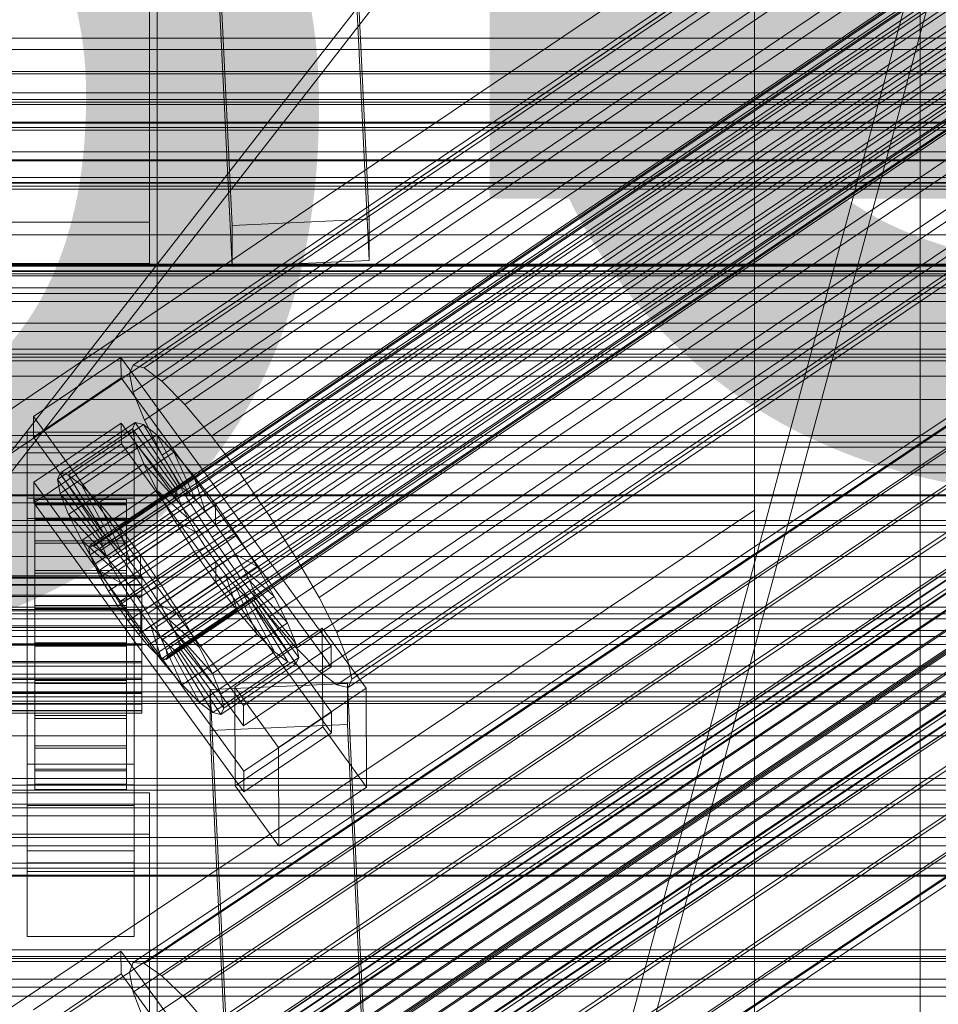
# Model space of a CAD drawing. Header units: millimetres. Extents: x -2233 to 61924, y -68080 to 6847.
# Tile 231 of 256: x 132 to 252, y -33649 to -33520. Entities that reach past the tile are written whole.
import ezdxf

# ---------------------------------------------------------------- set-up
doc = ezdxf.new("R2010")
doc.units = ezdxf.units.MM
for name, color, linetype, lineweight in [('COTAS_O', 1, 'Continuous', 0), ('COTAS_P', 1, 'Continuous', 0), ('frontal_briquetadora', 7, 'Continuous', 0), ('frontal_C01', 7, 'Continuous', 0), ('frontal_C01-mix', 7, 'Continuous', 0), ('frontal_C02', 7, 'Continuous', 0), ('frontal_C03', 7, 'Continuous', 0), ('frontal_secador', 7, 'Continuous', 0), ('frontal_tolva', 7, 'Continuous', 0)]:
    doc.layers.add(name, color=color, linetype=linetype, lineweight=lineweight)
doc.dimstyles.new('R19_100', dxfattribs={"dimtxt": 250, "dimasz": 150, "dimexe": 150, "dimexo": 80, "dimgap": 100, "dimtad": 1, "dimtih": 1, "dimtoh": 1, "dimdsep": 46, "dimcen": 0.09, "dimadec": 0, "dimazin": 0, "dimtfac": 1, "dimtdec": 4, "dimtofl": 0, "dimtmove": 0, "dimatfit": 3, "dimfxl": 1, "dimtolj": 1, "dimtzin": 0, "dimarcsym": 0})

# ---------------------------------------------------------------- blocks, each defined once
blk = doc.blocks.new('DIM_R28_52')
at = {"layer": 'COTAS_O'}
for p, q in [((-1725, -33700), (-1575, -33655)), ((1725, -33700), (1575, -33655)), ((-1725, -34400), (-1725, -33700)), ((-1725, -33700), (1725, -33700)), ((-1725, -33700), (-1575, -33745)), ((1725, -33700), (1575, -33745)), ((1725, -34400), (1725, -33700))]:
    blk.add_line(p, q, dxfattribs=at)
blk.add_text('3450 O', height=250, dxfattribs=at).set_placement((0, -33600))
blk = doc.blocks.new('DIM_R28_53')
at = {"layer": 'COTAS_P'}
for p, q in [((-150, -32300), (550, -32300)), ((550, -32300), (505, -32450)), ((550, -34900), (550, -32300)), ((550, -32300), (595, -32450)), ((550, -34900), (505, -34750)), ((550, -34900), (595, -34750)), ((-150, -34900), (550, -34900))]:
    blk.add_line(p, q, dxfattribs=at)
blk.add_text('2600 P', height=250, rotation=90, dxfattribs=at).set_placement((450, -33600))

msp = doc.modelspace()

# ---------------------------------------------------------------- linework, layer by layer
at = {"layer": 'frontal_briquetadora'}
for p, q in [((207, -33670), (342, -33170)), ((210, -33670), (345, -33170))]:
    msp.add_line(p, q, dxfattribs=at)
at = {"layer": 'frontal_C01'}
for p, q in [((250, -35948.844), (250, -33373.251)), ((250, -33378.064), (250, -35953.656)), ((146.872, -33565.222), (331.181, -33440.887)), ((148.32, -33565.571), (332.629, -33441.236)), ((146.383, -33566.311), (330.692, -33441.977)), ((150.629, -33567.336), (334.938, -33443.001)), ((141.045, -33589.192), (354.844, -33444.964)), ((141.218, -33588.806), (355.017, -33444.577)), ((141.731, -33588.929), (355.53, -33444.701)), ((142.549, -33589.555), (356.348, -33445.327)), ((146.887, -33568.766), (331.197, -33444.432)), ((141.224, -33590.062), (355.022, -33445.833)), ((143.617, -33590.639), (357.415, -33446.411)), ((153.641, -33570.396), (337.95, -33446.062)), ((141.742, -33591.356), (355.541, -33447.128)), ((144.861, -33592.109), (358.659, -33447.88)), ((148.35, -33572.419), (332.659, -33448.085)), ((142.565, -33592.987), (356.363, -33448.758)), ((143.635, -33594.842), (357.434, -33450.614)), ((359.995, -33449.635), (146.196, -33593.863)), ((157.152, -33574.543), (341.461, -33450.209)), ((147.533, -33595.783), (361.332, -33451.554)), ((144.881, -33596.796), (358.68, -33452.568)), ((150.672, -33577.021), (334.981, -33452.686)), ((146.218, -33598.716), (360.017, -33454.488)), ((148.779, -33597.737), (362.578, -33453.509)), ((149.85, -33599.593), (363.648, -33455.364)), ((345.231, -33455.16), (160.922, -33579.494)), ((147.554, -33600.47), (361.352, -33456.242)), ((150.672, -33601.223), (364.471, -33456.995)), ((148.798, -33601.94), (362.596, -33457.712)), ((151.191, -33602.517), (364.989, -33458.289)), ((153.694, -33582.258), (338.003, -33457.923)), ((149.865, -33603.024), (363.664, -33458.796)), ((150.683, -33603.65), (364.482, -33459.421)), ((151.196, -33603.773), (364.995, -33459.545)), ((151.369, -33603.387), (365.168, -33459.159)), ((164.693, -33584.912), (349.002, -33460.578)), ((157.211, -33587.773), (341.52, -33463.438)), ((168.21, -33590.428), (352.519, -33466.093)), ((160.982, -33593.191), (345.291, -33468.856)), ((171.232, -33595.665), (355.541, -33471.33)), ((164.752, -33598.142), (349.061, -33473.807)), ((173.554, -33600.266), (357.863, -33475.931)), ((168.263, -33602.289), (352.572, -33477.954)), ((175.016, -33603.919), (359.326, -33479.584)), ((171.275, -33605.349), (355.584, -33481.015)), ((173.584, -33607.114), (357.893, -33482.78)), ((175.521, -33606.374), (359.83, -33482.039)), ((175.032, -33607.464), (359.341, -33483.129)), ((174.943, -33486.323), (177.811, -33546.112)), ((159.83, -33546.911), (156.962, -33487.123)), ((177.811, -33551.505), (174.943, -33491.716)), ((159.83, -33552.305), (156.962, -33492.516)), ((149, -33500.673), (149, -33546.51)), ((228.298, -33505.257), (130, -33571.569)), ((149, -33551.903), (149, -33506.065)), ((228.298, -33666.04), (228.298, -33505.257)), ((130, -33577.349), (228.298, -33511.037)), ((228.298, -33511.037), (228.298, -33671.821)), ((-425, -33541.395), (425, -33541.395)), ((177.811, -33546.112), (159.83, -33546.911)), ((177.811, -33551.505), (177.811, -33546.112)), ((149, -33546.51), (131, -33546.51)), ((149, -33551.903), (149, -33546.51)), ((159.83, -33546.911), (159.83, -33552.305)), ((131, -33551.903), (149, -33551.903)), ((159.83, -33552.305), (177.811, -33551.505)), ((425, -33552.951), (-425, -33552.951)), ((425, -33555.092), (-425, -33555.092)), ((133.809, -33571.936), (145.277, -33564.2)), ((145.277, -33564.2), (145.289, -33566.896)), ((145.277, -33564.2), (172.809, -33602.054)), ((146.383, -33566.311), (146.872, -33565.222)), ((146.872, -33565.222), (148.32, -33565.571)), ((-425, -33566.647), (425, -33566.647)), ((146.887, -33568.766), (146.383, -33566.311)), ((148.32, -33565.571), (150.629, -33567.336)), ((145.289, -33566.896), (133.821, -33574.633)), ((172.821, -33604.751), (145.289, -33566.896)), ((150.629, -33567.336), (153.641, -33570.396)), ((148.35, -33572.419), (146.887, -33568.766)), ((153.641, -33570.396), (157.152, -33574.543)), ((133.821, -33574.633), (133.809, -33571.936)), ((161.341, -33609.791), (133.809, -33571.936)), ((133.847, -33580.564), (145.315, -33572.828)), ((137.313, -33579.385), (147.143, -33572.754)), ((138.396, -33579.646), (148.226, -33573.015)), ((145.315, -33572.828), (145.327, -33575.524)), ((145.315, -33572.828), (172.847, -33610.682)), ((147.143, -33572.754), (146.777, -33573.569)), ((148.226, -33573.015), (147.143, -33572.754)), ((147.143, -33572.754), (152.686, -33581.069)), ((149.953, -33574.336), (148.226, -33573.015)), ((148.226, -33573.015), (153.199, -33581.193)), ((150.672, -33577.021), (148.35, -33572.419)), ((133, -33576.695), (133, -33573.998)), ((133, -33573.998), (147, -33573.998)), ((133, -33620.221), (133, -33573.998)), ((136.948, -33580.2), (146.777, -33573.569)), ((140.123, -33580.967), (149.953, -33574.336)), ((146.777, -33573.569), (152.513, -33581.455)), ((146.777, -33573.569), (147.155, -33575.406)), ((147, -33573.998), (147, -33576.695)), ((147, -33573.998), (147, -33620.221)), ((152.207, -33576.625), (149.953, -33574.336)), ((149.953, -33574.336), (154.017, -33581.818)), ((157.152, -33574.543), (160.922, -33579.494)), ((133.821, -33574.633), (161.353, -33612.487)), ((145.327, -33575.524), (133.859, -33583.26)), ((137.325, -33582.037), (147.155, -33575.406)), ((172.859, -33613.378), (145.327, -33575.524)), ((147.155, -33575.406), (152.692, -33582.325)), ((147.155, -33575.406), (148.249, -33578.138)), ((147, -33576.695), (133, -33576.695)), ((133, -33576.695), (133, -33622.917)), ((142.377, -33583.256), (152.207, -33576.625)), ((147, -33622.917), (147, -33576.695)), ((153.694, -33582.258), (150.672, -33577.021)), ((154.833, -33579.727), (152.207, -33576.625)), ((152.207, -33576.625), (155.085, -33582.903)), ((138.419, -33584.769), (148.249, -33578.138)), ((148.249, -33578.138), (153.21, -33583.62)), ((148.249, -33578.138), (149.985, -33581.58)), ((136.948, -33580.2), (137.313, -33579.385)), ((142.856, -33587.7), (137.313, -33579.385)), ((137.313, -33579.385), (138.396, -33579.646)), ((143.369, -33587.824), (138.396, -33579.646)), ((138.396, -33579.646), (140.123, -33580.967)), ((145.003, -33586.358), (154.833, -33579.727)), ((157.653, -33583.43), (154.833, -33579.727)), ((154.833, -33579.727), (156.329, -33584.372)), ((160.922, -33579.494), (164.693, -33584.912)), ((133.859, -33583.26), (133.847, -33580.564)), ((161.379, -33618.419), (133.847, -33580.564)), ((142.683, -33588.087), (136.948, -33580.2)), ((137.325, -33582.037), (136.948, -33580.2)), ((144.188, -33588.45), (140.123, -33580.967)), ((140.123, -33580.967), (142.377, -33583.256)), ((142.862, -33588.956), (137.325, -33582.037)), ((138.419, -33584.769), (137.325, -33582.037)), ((140.156, -33588.211), (149.985, -33581.58)), ((152.513, -33581.455), (142.683, -33588.087)), ((152.686, -33581.069), (142.856, -33587.7)), ((152.692, -33582.325), (142.862, -33588.956)), ((153.199, -33581.193), (143.369, -33587.824)), ((154.017, -33581.818), (144.188, -33588.45)), ((149.985, -33581.58), (154.033, -33585.25)), ((149.985, -33581.58), (152.246, -33585.497)), ((152.513, -33581.455), (152.686, -33581.069)), ((152.692, -33582.325), (152.513, -33581.455)), ((152.686, -33581.069), (153.199, -33581.193)), ((153.21, -33583.62), (152.692, -33582.325)), ((153.199, -33581.193), (154.017, -33581.818)), ((157.211, -33587.773), (153.694, -33582.258)), ((154.017, -33581.818), (155.085, -33582.903)), ((133, -33585.322), (133, -33582.626)), ((133, -33582.626), (147, -33582.626)), ((133, -33628.849), (133, -33582.626)), ((133.859, -33583.26), (161.391, -33621.115)), ((134, -33592.809), (134, -33582.81)), ((134, -33582.81), (134, -33583.402)), ((134, -33582.81), (146, -33582.81)), ((134, -33583.512), (134, -33582.81)), ((134, -33593.09), (134, -33583.402)), ((134, -33583.402), (134, -33585.249)), ((134, -33583.402), (146, -33583.402)), ((134, -33593.142), (134, -33583.512)), ((134, -33583.512), (146, -33583.512)), ((134, -33585.462), (134, -33583.512)), ((145.255, -33589.534), (142.377, -33583.256)), ((142.377, -33583.256), (145.003, -33586.358)), ((153.21, -33583.62), (143.38, -33590.251)), ((155.085, -33582.903), (145.255, -33589.534)), ((146, -33583.402), (146, -33582.81)), ((146, -33582.81), (146, -33592.809)), ((146, -33582.81), (146, -33583.512)), ((146, -33585.249), (146, -33583.402)), ((146, -33583.402), (146, -33593.09)), ((146, -33583.512), (146, -33593.142)), ((146, -33583.512), (146, -33585.462)), ((147, -33582.626), (147, -33585.322)), ((147, -33582.626), (147, -33628.849)), ((157.653, -33583.43), (147.823, -33590.062)), ((154.033, -33585.25), (153.21, -33583.62)), ((155.085, -33582.903), (156.329, -33584.372)), ((157.665, -33586.127), (157.653, -33583.43)), ((160.474, -33587.483), (157.653, -33583.43)), ((143.38, -33590.251), (138.419, -33584.769)), ((140.156, -33588.211), (138.419, -33584.769)), ((156.329, -33584.372), (146.499, -33591.003)), ((156.329, -33584.372), (157.665, -33586.127)), ((147, -33585.322), (133, -33585.322)), ((133, -33585.322), (133, -33631.545)), ((134, -33593.965), (134, -33585.249)), ((134, -33585.249), (134, -33588.224)), ((134, -33585.249), (146, -33585.249)), ((134, -33594.065), (134, -33585.462)), ((134, -33585.462), (146, -33585.462)), ((134, -33588.525), (134, -33585.462)), ((142.416, -33592.129), (152.246, -33585.497)), ((154.033, -33585.25), (144.203, -33591.881)), ((146, -33588.224), (146, -33585.249)), ((146, -33585.249), (146, -33593.965)), ((146, -33585.462), (146, -33594.065)), ((146, -33585.462), (146, -33588.525)), ((147, -33631.545), (147, -33585.322)), ((147.835, -33592.758), (157.665, -33586.127)), ((152.246, -33585.497), (155.103, -33587.106)), ((152.246, -33585.497), (154.877, -33589.623)), ((155.103, -33587.106), (154.033, -33585.25)), ((157.665, -33586.127), (159.001, -33588.046)), ((164.693, -33584.912), (168.21, -33590.428)), ((146.499, -33591.003), (145.003, -33586.358)), ((145.003, -33586.358), (147.823, -33590.062)), ((155.103, -33587.106), (145.274, -33593.737)), ((150.644, -33594.114), (160.474, -33587.483)), ((156.35, -33589.06), (155.103, -33587.106)), ((160.474, -33587.483), (159.001, -33588.046)), ((163.105, -33591.609), (160.474, -33587.483)), ((134, -33595.374), (134, -33588.224)), ((134, -33588.224), (134, -33592.125)), ((134, -33588.224), (146, -33588.224)), ((134, -33595.516), (134, -33588.525)), ((134, -33588.525), (146, -33588.525)), ((134, -33592.493), (134, -33588.525)), ((144.203, -33591.881), (140.156, -33588.211)), ((142.416, -33592.129), (140.156, -33588.211)), ((142.856, -33587.7), (142.683, -33588.087)), ((142.683, -33588.087), (142.862, -33588.956)), ((143.369, -33587.824), (142.856, -33587.7)), ((144.188, -33588.45), (143.369, -33587.824)), ((145.255, -33589.534), (144.188, -33588.45)), ((146, -33592.125), (146, -33588.224)), ((146, -33588.224), (146, -33595.374)), ((146, -33588.525), (146, -33595.516)), ((146, -33588.525), (146, -33592.493)), ((159.001, -33588.046), (149.171, -33594.677)), ((160.982, -33593.191), (157.211, -33587.773)), ((159.001, -33588.046), (160.247, -33590.001)), ((141.045, -33589.192), (141.218, -33588.806)), ((141.224, -33590.062), (141.045, -33589.192)), ((141.218, -33588.806), (141.731, -33588.929)), ((141.742, -33591.356), (141.224, -33590.062)), ((141.731, -33588.929), (142.549, -33589.555)), ((142.549, -33589.555), (143.617, -33590.639)), ((142.862, -33588.956), (143.38, -33590.251)), ((145.047, -33596.254), (154.877, -33589.623)), ((146.499, -33591.003), (145.255, -33589.534)), ((156.35, -33589.06), (146.52, -33595.691)), ((147.823, -33590.062), (147.835, -33592.758)), ((147.823, -33590.062), (150.644, -33594.114)), ((160.247, -33590.001), (150.417, -33596.632)), ((154.877, -33589.623), (156.35, -33589.06)), ((154.877, -33589.623), (157.698, -33593.676)), ((157.686, -33590.98), (156.35, -33589.06)), ((163.105, -33591.609), (160.247, -33590.001)), ((160.247, -33590.001), (161.318, -33591.856)), ((142.565, -33592.987), (141.742, -33591.356)), ((143.38, -33590.251), (144.203, -33591.881)), ((143.617, -33590.639), (144.861, -33592.109)), ((147.835, -33592.758), (146.499, -33591.003)), ((157.686, -33590.98), (147.856, -33597.611)), ((157.698, -33593.676), (157.686, -33590.98)), ((159.022, -33592.734), (157.686, -33590.98)), ((168.21, -33590.428), (171.232, -33595.665)), ((134, -33597.222), (134, -33592.125)), ((134, -33592.125), (134, -33596.686)), ((134, -33592.125), (146, -33592.125)), ((134, -33597.396), (134, -33592.493)), ((134, -33592.493), (146, -33592.493)), ((134, -33597.097), (134, -33592.493)), ((145.274, -33593.737), (142.416, -33592.129)), ((145.047, -33596.254), (142.416, -33592.129)), ((144.203, -33591.881), (145.274, -33593.737)), ((144.861, -33592.109), (146.196, -33593.863)), ((146, -33596.686), (146, -33592.125)), ((146, -33592.125), (146, -33597.222)), ((146, -33592.493), (146, -33597.396)), ((146, -33592.493), (146, -33597.097)), ((161.318, -33591.856), (151.488, -33598.487)), ((153.275, -33598.24), (163.105, -33591.609)), ((165.365, -33595.526), (161.318, -33591.856)), ((161.318, -33591.856), (162.14, -33593.487)), ((165.365, -33595.526), (163.105, -33591.609)), ((-148, -33592.809), (148, -33592.809)), ((-148, -33593.09), (148, -33593.09)), ((-148, -33593.142), (148, -33593.142)), ((134, -33593.09), (134, -33592.809)), ((146, -33592.809), (134, -33592.809)), ((134, -33592.809), (134, -33593.142)), ((134, -33593.965), (134, -33593.09)), ((146, -33593.09), (134, -33593.09)), ((146, -33593.142), (134, -33593.142)), ((134, -33593.142), (134, -33594.065)), ((143.635, -33594.842), (142.565, -33592.987)), ((145.274, -33593.737), (146.52, -33595.691)), ((146, -33592.809), (146, -33593.09)), ((146, -33593.142), (146, -33592.809)), ((146, -33593.09), (146, -33593.965)), ((146, -33594.065), (146, -33593.142)), ((146.196, -33593.863), (147.533, -33595.783)), ((149.171, -33594.677), (147.835, -33592.758)), ((147.868, -33600.307), (157.698, -33593.676)), ((148, -33593.09), (148, -33592.809)), ((148, -33592.809), (148, -33593.142)), ((148, -33593.965), (148, -33593.09)), ((148, -33593.142), (148, -33594.065)), ((159.022, -33592.734), (149.192, -33599.365)), ((162.14, -33593.487), (152.311, -33600.118)), ((157.698, -33593.676), (160.518, -33597.379)), ((160.518, -33597.379), (159.022, -33592.734)), ((160.266, -33594.203), (159.022, -33592.734)), ((164.752, -33598.142), (160.982, -33593.191)), ((167.102, -33598.968), (162.14, -33593.487)), ((162.14, -33593.487), (162.659, -33594.781)), ((-148, -33593.965), (148, -33593.965)), ((-148, -33594.065), (148, -33594.065)), ((134, -33595.374), (134, -33593.965)), ((146, -33593.965), (134, -33593.965)), ((146, -33594.065), (134, -33594.065)), ((134, -33594.065), (134, -33595.516)), ((144.881, -33596.796), (143.635, -33594.842)), ((146, -33593.965), (146, -33595.374)), ((146, -33595.516), (146, -33594.065)), ((148, -33595.374), (148, -33593.965)), ((148, -33594.065), (148, -33595.516)), ((149.171, -33594.677), (150.644, -33594.114)), ((150.417, -33596.632), (149.171, -33594.677)), ((160.266, -33594.203), (150.436, -33600.835)), ((150.644, -33594.114), (153.275, -33598.24)), ((162.659, -33594.781), (152.829, -33601.412)), ((163.144, -33600.482), (160.266, -33594.203)), ((161.333, -33595.288), (160.266, -33594.203)), ((168.196, -33601.701), (162.659, -33594.781)), ((162.659, -33594.781), (162.837, -33595.651)), ((-148, -33595.374), (148, -33595.374)), ((-148, -33595.516), (148, -33595.516)), ((134, -33597.222), (134, -33595.374)), ((146, -33595.374), (134, -33595.374)), ((146, -33595.516), (134, -33595.516)), ((134, -33595.516), (134, -33597.396)), ((146.52, -33595.691), (145.047, -33596.254)), ((147.868, -33600.307), (145.047, -33596.254)), ((146, -33595.374), (146, -33597.222)), ((146, -33597.396), (146, -33595.516)), ((146.52, -33595.691), (147.856, -33597.611)), ((147.533, -33595.783), (148.779, -33597.737)), ((148, -33597.222), (148, -33595.374)), ((148, -33595.516), (148, -33597.396)), ((161.333, -33595.288), (151.503, -33601.919)), ((162.151, -33595.913), (152.321, -33602.544)), ((162.664, -33596.037), (152.835, -33602.668)), ((162.837, -33595.651), (153.008, -33602.282)), ((155.535, -33602.157), (165.365, -33595.526)), ((165.397, -33602.771), (161.333, -33595.288)), ((162.151, -33595.913), (161.333, -33595.288)), ((167.125, -33604.091), (162.151, -33595.913)), ((162.664, -33596.037), (162.151, -33595.913)), ((162.837, -33595.651), (162.664, -33596.037)), ((168.208, -33604.352), (162.664, -33596.037)), ((168.573, -33603.537), (162.837, -33595.651)), ((167.102, -33598.968), (165.365, -33595.526)), ((171.232, -33595.665), (173.554, -33600.266)), ((-148, -33597.222), (148, -33597.222)), ((-148, -33597.396), (148, -33597.396)), ((134, -33596.686), (134, -33599.382)), ((146, -33596.686), (134, -33596.686)), ((134, -33596.686), (134, -33601.596)), ((134, -33599.577), (134, -33597.097)), ((134, -33597.097), (146, -33597.097)), ((134, -33602.021), (134, -33597.097)), ((134, -33599.382), (134, -33597.222)), ((146, -33597.222), (134, -33597.222)), ((146, -33597.396), (134, -33597.396)), ((134, -33597.396), (134, -33599.577)), ((146.218, -33598.716), (144.881, -33596.796)), ((146, -33599.382), (146, -33596.686)), ((146, -33601.596), (146, -33596.686)), ((146, -33597.097), (146, -33599.577)), ((146, -33597.097), (146, -33602.021)), ((146, -33597.222), (146, -33599.382)), ((146, -33599.577), (146, -33597.396)), ((147.856, -33597.611), (147.868, -33600.307)), ((147.856, -33597.611), (149.192, -33599.365)), ((148, -33599.382), (148, -33597.222)), ((148, -33597.396), (148, -33599.577)), ((148.779, -33597.737), (149.85, -33599.593)), ((151.488, -33598.487), (150.417, -33596.632)), ((150.417, -33596.632), (153.275, -33598.24)), ((150.688, -33604.011), (160.518, -33597.379)), ((160.518, -33597.379), (163.144, -33600.482)), ((-450, -33598.471), (450, -33598.471)), ((147.554, -33600.47), (146.218, -33598.716)), ((152.311, -33600.118), (151.488, -33598.487)), ((151.488, -33598.487), (155.535, -33602.157)), ((153.275, -33598.24), (155.535, -33602.157)), ((157.272, -33605.6), (167.102, -33598.968)), ((168.263, -33602.289), (164.752, -33598.142)), ((168.196, -33601.701), (167.102, -33598.968)), ((148, -33599.382), (-148, -33599.382)), ((-148, -33599.577), (148, -33599.577)), ((134, -33599.382), (146, -33599.382)), ((134, -33601.708), (134, -33599.382)), ((146, -33599.577), (134, -33599.577)), ((134, -33599.577), (134, -33601.909)), ((146, -33599.382), (146, -33601.708)), ((146, -33601.909), (146, -33599.577)), ((150.688, -33604.011), (147.868, -33600.307)), ((148, -33601.708), (148, -33599.382)), ((148, -33599.577), (148, -33601.909)), ((149.192, -33599.365), (150.688, -33604.011)), ((149.192, -33599.365), (150.436, -33600.835)), ((149.85, -33599.593), (150.672, -33601.223)), ((152.829, -33601.412), (152.311, -33600.118)), ((152.311, -33600.118), (157.272, -33605.6)), ((160.19, -33607.405), (171.658, -33599.668)), ((171.658, -33599.668), (171.715, -33612.61)), ((171.658, -33599.668), (177.394, -33607.555)), ((173.554, -33600.266), (175.016, -33603.919)), ((134, -33601.708), (134, -33601.596)), ((134, -33601.596), (134, -33606.52)), ((134, -33601.596), (146, -33601.596)), ((146, -33606.52), (146, -33601.596)), ((146, -33601.596), (146, -33601.708)), ((148.798, -33601.94), (147.554, -33600.47)), ((150.436, -33600.835), (153.314, -33607.113)), ((150.436, -33600.835), (151.503, -33601.919)), ((150.672, -33601.223), (151.191, -33602.517)), ((153.008, -33602.282), (152.829, -33601.412)), ((152.829, -33601.412), (158.366, -33608.332)), ((153.314, -33607.113), (163.144, -33600.482)), ((163.144, -33600.482), (165.397, -33602.771)), ((-148, -33601.708), (148, -33601.708)), ((-148, -33601.909), (148, -33601.909)), ((134, -33604.041), (134, -33601.708)), ((146, -33601.708), (134, -33601.708)), ((134, -33601.909), (134, -33602.021)), ((146, -33601.909), (134, -33601.909)), ((134, -33601.909), (134, -33604.235)), ((134, -33602.021), (146, -33602.021)), ((134, -33606.931), (134, -33602.021)), ((146, -33601.708), (146, -33604.041)), ((146, -33602.021), (146, -33601.909)), ((146, -33604.235), (146, -33601.909)), ((146, -33602.021), (146, -33606.931)), ((148, -33604.041), (148, -33601.708)), ((148, -33601.909), (148, -33604.235)), ((149.865, -33603.024), (148.798, -33601.94)), ((151.191, -33602.517), (151.369, -33603.387)), ((151.503, -33601.919), (155.567, -33609.402)), ((151.503, -33601.919), (152.321, -33602.544)), ((152.321, -33602.544), (157.295, -33610.722)), ((152.321, -33602.544), (152.835, -33602.668)), ((152.835, -33602.668), (153.008, -33602.282)), ((152.835, -33602.668), (158.378, -33610.984)), ((153.008, -33602.282), (158.743, -33610.168)), ((155.535, -33602.157), (157.272, -33605.6)), ((155.567, -33609.402), (165.397, -33602.771)), ((158.366, -33608.332), (168.196, -33601.701)), ((172.809, -33602.054), (161.341, -33609.791)), ((165.397, -33602.771), (167.125, -33604.091)), ((168.573, -33603.537), (168.196, -33601.701)), ((171.275, -33605.349), (168.263, -33602.289)), ((172.821, -33604.751), (172.809, -33602.054)), ((-148, -33604.041), (148, -33604.041)), ((-148, -33604.235), (148, -33604.235)), ((134, -33606.221), (134, -33604.041)), ((134, -33604.041), (134, -33606.52)), ((146, -33604.041), (134, -33604.041)), ((134, -33604.235), (134, -33606.931)), ((146, -33604.235), (134, -33604.235)), ((134, -33604.235), (134, -33606.396)), ((146, -33606.52), (146, -33604.041)), ((146, -33604.041), (146, -33606.221)), ((146, -33606.931), (146, -33604.235)), ((146, -33606.396), (146, -33604.235)), ((148, -33606.221), (148, -33604.041)), ((148, -33604.235), (148, -33606.396)), ((150.683, -33603.65), (149.865, -33603.024)), ((151.196, -33603.773), (150.683, -33603.65)), ((153.314, -33607.113), (150.688, -33604.011)), ((151.369, -33603.387), (151.196, -33603.773)), ((157.295, -33610.722), (167.125, -33604.091)), ((158.743, -33610.168), (168.573, -33603.537)), ((167.125, -33604.091), (168.208, -33604.352)), ((168.208, -33604.352), (168.573, -33603.537)), ((175.016, -33603.919), (175.521, -33606.374)), ((158.378, -33610.984), (168.208, -33604.352)), ((161.353, -33612.487), (172.821, -33604.751)), ((173.584, -33607.114), (171.275, -33605.349)), ((-148, -33606.221), (148, -33606.221)), ((-148, -33606.396), (148, -33606.396)), ((134, -33608.101), (134, -33606.221)), ((134, -33606.221), (134, -33611.124)), ((146, -33606.221), (134, -33606.221)), ((134, -33606.396), (134, -33611.492)), ((146, -33606.396), (134, -33606.396)), ((134, -33606.396), (134, -33608.243)), ((134, -33606.52), (134, -33611.124)), ((134, -33606.52), (146, -33606.52)), ((146, -33611.124), (146, -33606.221)), ((146, -33606.221), (146, -33608.101)), ((146, -33611.492), (146, -33606.396)), ((146, -33608.243), (146, -33606.396)), ((146, -33611.124), (146, -33606.52)), ((148, -33608.101), (148, -33606.221)), ((148, -33606.396), (148, -33608.243)), ((157.272, -33605.6), (158.366, -33608.332)), ((175.521, -33606.374), (175.032, -33607.464)), ((-148, -33608.101), (148, -33608.101)), ((134, -33606.931), (146, -33606.931)), ((134, -33611.492), (134, -33606.931)), ((134, -33609.552), (134, -33608.101)), ((134, -33608.101), (134, -33615.092)), ((146, -33608.101), (134, -33608.101)), ((146, -33606.931), (146, -33611.492)), ((146, -33615.092), (146, -33608.101)), ((146, -33608.101), (146, -33609.552)), ((148, -33609.552), (148, -33608.101)), ((155.567, -33609.402), (153.314, -33607.113)), ((156.962, -33607.71), (174.943, -33606.911)), ((156.962, -33613.104), (156.962, -33607.71)), ((159.83, -33667.499), (156.962, -33607.71)), ((160.247, -33620.346), (160.19, -33607.405)), ((165.926, -33615.291), (160.19, -33607.405)), ((177.394, -33607.555), (165.926, -33615.291)), ((175.032, -33607.464), (173.584, -33607.114)), ((174.943, -33606.911), (174.943, -33612.304)), ((174.943, -33606.911), (177.811, -33666.699)), ((177.451, -33620.496), (177.394, -33607.555)), ((450, -33609.256), (-450, -33609.256)), ((-148, -33608.243), (148, -33608.243)), ((134, -33608.243), (134, -33615.393)), ((146, -33608.243), (134, -33608.243)), ((134, -33608.243), (134, -33609.653)), ((146, -33615.393), (146, -33608.243)), ((146, -33609.653), (146, -33608.243)), ((148, -33608.243), (148, -33609.653)), ((157.295, -33610.722), (155.567, -33609.402)), ((158.366, -33608.332), (158.743, -33610.168)), ((-148, -33609.552), (148, -33609.552)), ((-148, -33609.653), (148, -33609.653)), ((-148, -33610.475), (148, -33610.475)), ((-148, -33610.527), (148, -33610.527)), ((134, -33610.475), (134, -33609.552)), ((134, -33609.552), (134, -33618.156)), ((146, -33609.552), (134, -33609.552)), ((134, -33609.653), (134, -33618.368)), ((146, -33609.653), (134, -33609.653)), ((134, -33609.653), (134, -33610.527)), ((134, -33610.808), (134, -33610.475)), ((134, -33610.475), (134, -33620.105)), ((146, -33610.475), (134, -33610.475)), ((134, -33610.527), (134, -33620.215)), ((146, -33610.527), (134, -33610.527)), ((134, -33610.527), (134, -33610.808)), ((146, -33618.156), (146, -33609.552)), ((146, -33609.552), (146, -33610.475)), ((146, -33618.368), (146, -33609.653)), ((146, -33610.527), (146, -33609.653)), ((146, -33620.105), (146, -33610.475)), ((146, -33610.475), (146, -33610.808)), ((146, -33620.215), (146, -33610.527)), ((146, -33610.808), (146, -33610.527)), ((148, -33610.475), (148, -33609.552)), ((148, -33609.653), (148, -33610.527)), ((148, -33610.808), (148, -33610.475)), ((148, -33610.527), (148, -33610.808)), ((158.743, -33610.168), (158.378, -33610.984)), ((161.341, -33609.791), (161.353, -33612.487)), ((172.847, -33610.682), (161.379, -33618.419)), ((172.859, -33613.378), (172.847, -33610.682)), ((-148, -33610.808), (148, -33610.808)), ((134, -33610.808), (134, -33620.807)), ((146, -33610.808), (134, -33610.808)), ((134, -33611.124), (134, -33615.092)), ((134, -33611.124), (146, -33611.124)), ((134, -33611.492), (146, -33611.492)), ((134, -33615.393), (134, -33611.492)), ((146, -33620.807), (146, -33610.808)), ((146, -33615.092), (146, -33611.124)), ((146, -33611.492), (146, -33615.393)), ((158.378, -33610.984), (157.295, -33610.722)), ((174.943, -33612.304), (156.962, -33613.104)), ((159.83, -33672.892), (156.962, -33613.104)), ((171.715, -33612.61), (160.247, -33620.346)), ((177.451, -33620.496), (171.715, -33612.61)), ((177.811, -33672.093), (174.943, -33612.304)), ((161.391, -33621.115), (172.859, -33613.378)), ((134, -33615.092), (134, -33618.156)), ((134, -33615.092), (146, -33615.092)), ((134, -33615.393), (146, -33615.393)), ((134, -33618.368), (134, -33615.393)), ((146, -33618.156), (146, -33615.092)), ((146, -33615.393), (146, -33618.368)), ((165.926, -33615.291), (165.983, -33628.233)), ((133, -33630.428), (133, -33617.486)), ((133, -33617.486), (147, -33617.486)), ((133, -33627.116), (133, -33617.486)), ((134, -33618.156), (134, -33620.105)), ((134, -33618.156), (146, -33618.156)), ((134, -33618.368), (146, -33618.368)), ((134, -33620.215), (134, -33618.368)), ((146, -33620.105), (146, -33618.156)), ((146, -33618.368), (146, -33620.215)), ((147, -33617.486), (147, -33630.428)), ((147, -33617.486), (147, -33627.116)), ((161.379, -33618.419), (161.391, -33621.115)), ((147, -33620.221), (133, -33620.221)), ((133, -33620.221), (133, -33622.917)), ((134, -33620.105), (134, -33620.807)), ((134, -33620.105), (146, -33620.105)), ((134, -33620.215), (146, -33620.215)), ((134, -33620.807), (134, -33620.215)), ((134, -33620.807), (146, -33620.807)), ((146, -33620.807), (146, -33620.105)), ((146, -33620.215), (146, -33620.807)), ((147, -33622.917), (147, -33620.221)), ((160.247, -33620.346), (165.983, -33628.233)), ((165.983, -33628.233), (177.451, -33620.496)), ((131, -33621.261), (149, -33621.261)), ((149, -33621.261), (149, -33626.653)), ((149, -33621.261), (149, -33667.098)), ((133, -33622.917), (147, -33622.917)), ((149, -33626.653), (131, -33626.653)), ((147, -33627.116), (133, -33627.116)), ((133, -33627.116), (133, -33640.057)), ((147, -33640.057), (147, -33627.116)), ((149, -33672.49), (149, -33626.653)), ((147, -33628.849), (133, -33628.849)), ((133, -33628.849), (133, -33631.545)), ((147, -33631.545), (147, -33628.849)), ((147, -33630.428), (133, -33630.428)), ((133, -33630.428), (133, -33640.057)), ((147, -33640.057), (147, -33630.428)), ((450, -33632.175), (-450, -33632.175)), ((133, -33631.545), (147, -33631.545)), ((133, -33640.057), (147, -33640.057)), ((-450, -33642.959), (450, -33642.959))]:
    msp.add_line(p, q, dxfattribs=at)
at = {"layer": 'frontal_C01-mix'}
msp.add_line((150, -33435), (150, -33700), dxfattribs=at)
at = {"layer": 'frontal_C02'}
for p, q in [((250, -35767.183), (250, -32921.727)), ((250, -32926.497), (250, -35771.953)), ((228.298, -33584.212), (228.298, -33293.718)), ((228.298, -33299.448), (228.298, -33589.943)), ((146.872, -33643.455), (331.181, -33520.201)), ((148.32, -33643.613), (332.629, -33520.358)), ((146.383, -33644.738), (330.692, -33521.484)), ((430, -33522.372), (-430, -33522.372)), ((150.629, -33645.201), (334.938, -33521.946)), ((141.218, -33666.964), (355.017, -33523.989)), ((141.731, -33667.02), (355.53, -33524.045)), ((146.887, -33647.374), (331.197, -33524.119)), ((141.045, -33667.419), (354.844, -33524.443)), ((141.224, -33668.353), (355.022, -33525.377)), ((142.549, -33667.583), (356.348, -33524.607)), ((153.641, -33648.11), (337.95, -33524.855)), ((141.742, -33669.702), (355.541, -33526.727)), ((143.617, -33668.613), (357.415, -33525.638)), ((144.861, -33670.042), (358.659, -33527.067)), ((148.35, -33651.184), (332.659, -33527.929)), ((142.565, -33671.376), (356.363, -33528.401)), ((359.995, -33528.796), (146.196, -33671.772)), ((157.152, -33652.142), (341.461, -33528.888)), ((143.635, -33673.259), (357.434, -33530.284)), ((147.533, -33673.684), (361.332, -33530.709)), ((450, -33530.77), (-450, -33530.77)), ((144.881, -33675.224), (358.68, -33532.249)), ((148.779, -33675.649), (362.578, -33532.673)), ((150.672, -33655.907), (334.981, -33532.652)), ((146.218, -33677.137), (360.017, -33534.161)), ((149.85, -33677.532), (363.648, -33534.557)), ((345.231, -33533.769), (160.922, -33657.023)), ((147.554, -33678.866), (361.352, -33535.891)), ((150.672, -33679.206), (364.471, -33536.23)), ((148.798, -33680.295), (362.596, -33537.32)), ((149.865, -33681.326), (363.664, -33538.35)), ((151.191, -33680.556), (364.989, -33537.58)), ((153.694, -33661.222), (338.003, -33537.968)), ((150.683, -33681.888), (364.482, -33538.913)), ((151.196, -33681.944), (364.995, -33538.969)), ((151.369, -33681.49), (365.168, -33538.514)), ((164.693, -33662.42), (349.002, -33539.166)), ((157.211, -33666.767), (341.52, -33543.513)), ((168.21, -33667.965), (352.519, -33544.711)), ((160.982, -33672.164), (345.291, -33548.91)), ((171.232, -33673.281), (355.541, -33550.026)), ((450, -33552.257), (-450, -33552.257)), ((164.752, -33677.045), (349.061, -33553.791)), ((173.554, -33678.004), (357.863, -33554.749)), ((168.263, -33681.078), (352.572, -33557.823)), ((175.016, -33681.813), (359.326, -33558.559)), ((171.275, -33683.987), (355.584, -33560.732)), ((175.521, -33684.449), (359.83, -33561.195)), ((173.584, -33685.574), (357.893, -33562.32)), ((175.032, -33685.732), (359.341, -33562.478)), ((-450, -33564.179), (450, -33564.179)), ((228.298, -33584.212), (130, -33649.948)), ((228.298, -33874.707), (228.298, -33584.212)), ((228.298, -33584.212), (228.298, -33589.943)), ((130, -33655.678), (228.298, -33589.943)), ((228.298, -33589.943), (228.298, -33880.437)), ((133.809, -33649.668), (145.277, -33641.999)), ((145.277, -33641.999), (145.289, -33644.979)), ((145.277, -33641.999), (172.809, -33679.521)), ((146.383, -33644.738), (146.872, -33643.455)), ((146.872, -33643.455), (148.32, -33643.613)), ((148.32, -33643.613), (150.629, -33645.201)), ((145.289, -33644.979), (133.821, -33652.648)), ((172.821, -33682.502), (145.289, -33644.979)), ((146.887, -33647.374), (146.383, -33644.738)), ((150.629, -33645.201), (153.641, -33648.11)), ((148.35, -33651.184), (146.887, -33647.374)), ((153.641, -33648.11), (157.152, -33652.142))]:
    msp.add_line(p, q, dxfattribs=at)
at = {"layer": 'frontal_C03'}
for p, q in [((1500, -33526.765), (-1500, -33526.765)), ((1500, -33527.05), (-1500, -33527.05)), ((1250, -33529.533), (-1250, -33529.533)), ((1250, -33530.415), (-1250, -33530.415)), ((1250, -33531.068), (-1250, -33531.068)), ((1250, -33533.375), (-1250, -33533.375)), ((-1250, -33534.433), (1250, -33534.433)), ((-1500, -33538.458), (1500, -33538.458)), ((1250, -33537.285), (-1250, -33537.285)), ((1250, -33538.342), (-1250, -33538.342)), ((1250, -33540.65), (-1250, -33540.65)), ((1250, -33541.303), (-1250, -33541.303)), ((1250, -33542.184), (-1250, -33542.184)), ((1250, -33551.991), (-1250, -33551.991)), ((1250, -33552.872), (-1250, -33552.872)), ((1250, -33553.526), (-1250, -33553.526)), ((1250, -33555.833), (-1250, -33555.833)), ((-1250, -33556.89), (1250, -33556.89)), ((1250, -33559.742), (-1250, -33559.742)), ((1250, -33560.8), (-1250, -33560.8)), ((1250, -33563.107), (-1250, -33563.107)), ((1250, -33563.761), (-1250, -33563.761)), ((1250, -33564.642), (-1250, -33564.642)), ((1250, -33574.448), (-1250, -33574.448)), ((1250, -33575.33), (-1250, -33575.33)), ((1250, -33575.983), (-1250, -33575.983)), ((1250, -33578.291), (-1250, -33578.291)), ((-1250, -33579.348), (1250, -33579.348)), ((1250, -33582.2), (-1250, -33582.2)), ((1250, -33583.257), (-1250, -33583.257)), ((1250, -33585.565), (-1250, -33585.565)), ((1250, -33586.218), (-1250, -33586.218)), ((1250, -33587.1), (-1250, -33587.1)), ((1250, -33596.906), (-1250, -33596.906)), ((1250, -33597.787), (-1250, -33597.787)), ((1250, -33598.441), (-1250, -33598.441)), ((1250, -33600.748), (-1250, -33600.748)), ((-1250, -33601.806), (1250, -33601.806)), ((1250, -33604.658), (-1250, -33604.658)), ((1250, -33605.715), (-1250, -33605.715)), ((1250, -33608.022), (-1250, -33608.022)), ((1250, -33608.676), (-1250, -33608.676)), ((1250, -33609.557), (-1250, -33609.557)), ((-1500, -33613.77), (1500, -33613.77)), ((1250, -33619.364), (-1250, -33619.364)), ((1250, -33620.245), (-1250, -33620.245)), ((1250, -33620.898), (-1250, -33620.898)), ((1500, -33622.753), (-1500, -33622.753)), ((1250, -33623.206), (-1250, -33623.206)), ((-1250, -33624.263), (1250, -33624.263)), ((1250, -33627.115), (-1250, -33627.115)), ((1250, -33628.173), (-1250, -33628.173)), ((1250, -33630.48), (-1250, -33630.48)), ((1250, -33631.134), (-1250, -33631.134)), ((1250, -33632.015), (-1250, -33632.015)), ((1250, -33641.821), (-1250, -33641.821)), ((1250, -33642.703), (-1250, -33642.703)), ((1250, -33643.356), (-1250, -33643.356)), ((1250, -33645.664), (-1250, -33645.664)), ((-1250, -33646.721), (1250, -33646.721)), ((1500, -33647.876), (-1500, -33647.876))]:
    msp.add_line(p, q, dxfattribs=at)
at = {"layer": 'frontal_secador'}
for p, q in [((413, -33215), (-431.48, -34297.08)), ((407, -33225), (-422.12, -34288.52)), ((1360, -33523.853), (-1360, -33523.853)), ((1360, -33533.5), (-1360, -33533.5)), ((1250, -33534.076), (-1250, -33534.076)), ((1360, -33541.784), (-1360, -33541.784)), ((1360, -33548.141), (-1360, -33548.141)), ((1360, -33552.137), (-1360, -33552.137)), ((1360, -33553.5), (-1360, -33553.5)), ((1250, -33553.25), (-1250, -33553.25)), ((1250, -33569.715), (-1250, -33569.715)), ((1250, -33582.349), (-1250, -33582.349)), ((1250, -33590.291), (-1250, -33590.291)), ((1250, -33593), (-1250, -33593))]:
    msp.add_line(p, q, dxfattribs=at)
at = {"layer": 'frontal_tolva'}
for p, q in [((1725, -33600), (-1725, -33600)), ((1725, -33606.849), (-1725, -33606.849))]:
    msp.add_line(p, q, dxfattribs=at)

# ---------------------------------------------------------------- dimensions: what is measured, and where the dimension line sits
at = {"layer": 'COTAS_O'}
dim = msp.add_aligned_dim(p1=(-1725, -34400), p2=(1725, -34400), distance=700, text='<> O', dimstyle='R19_100', dxfattribs=at)
dim.commit()
dim.dimension.update_dxf_attribs({"geometry": 'DIM_R28_52', "text_midpoint": (0, -33700)})
at = {"layer": 'COTAS_P'}
dim = msp.add_aligned_dim(p1=(-150, -34900), p2=(-150, -32300), distance=-700, text='<> P', dimstyle='R19_100', dxfattribs=at)
dim.commit()
dim.dimension.update_dxf_attribs({"geometry": 'DIM_R28_53', "text_midpoint": (550, -33600)})

doc.saveas('drawing.dxf')
